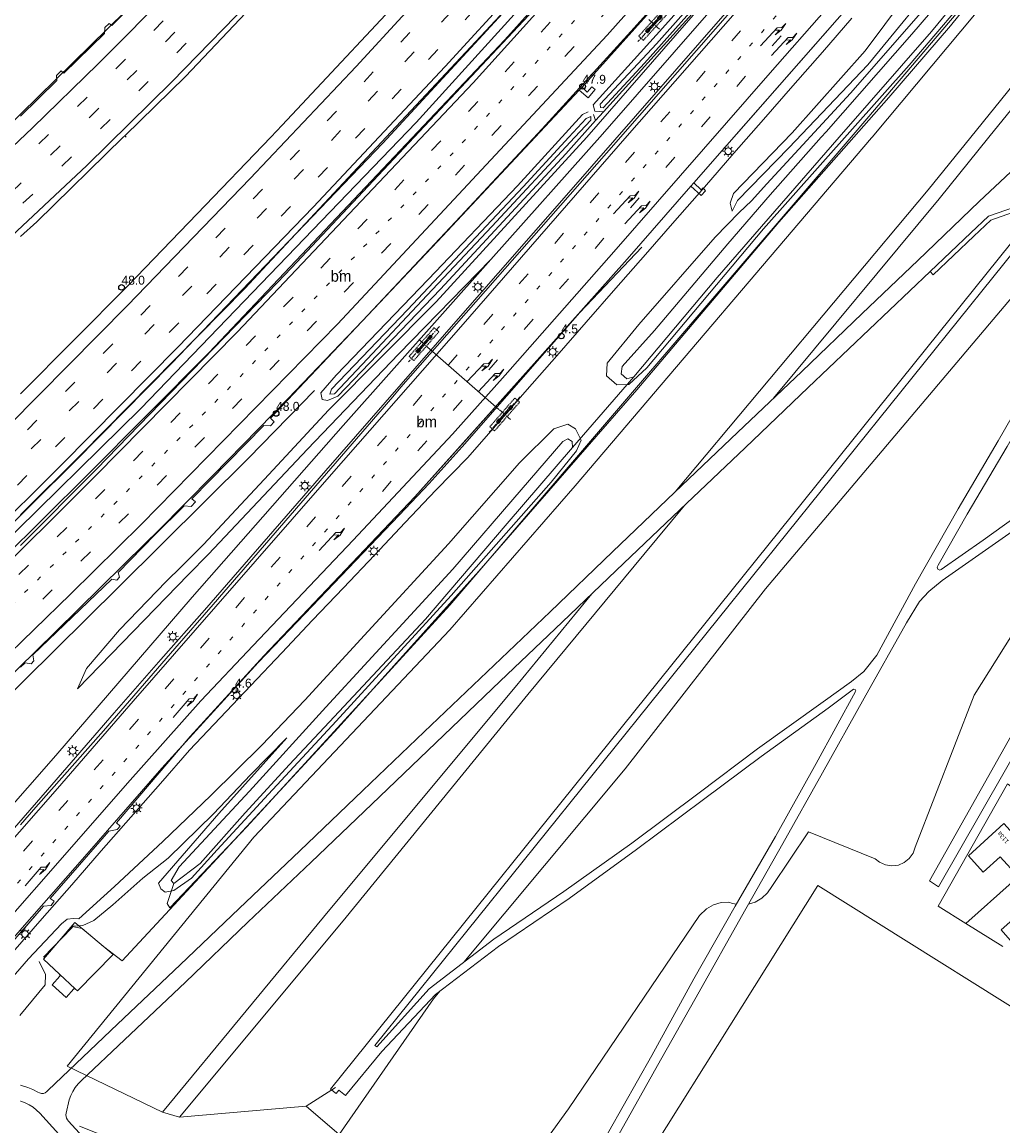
# Model space of a CAD drawing. Header units: metres. Extents: x 83575 to 86200, y 450600 to 453750.
# Tile 26 of 94: x 84400 to 84619, y 451429 to 451676. Entities that reach past the tile are written whole.
import ezdxf
from ezdxf.enums import TextEntityAlignment as Align

# ---------------------------------------------------------------- set-up
doc = ezdxf.new("R2010")
doc.units = ezdxf.units.M
for name, pattern in [('13strp', [4, 1, -3]), ('39strp', [12, 3, -9]), ('CENTER', [2, 1.25, -0.25, 0.25, -0.25]), ('DASHED2', [0.375, 0.25, -0.125])]:
    doc.linetypes.add(name, pattern=pattern)
for name, color, linetype, lineweight in [('bw-bs-portaal', 253, 'Continuous', 18), ('gr-bs-geleiderail', 253, 'geleiderail', 18), ('gw-bs-grondwerklijn', 253, 'Continuous', 18), ('kd-bs-kadastralegrens', 253, 'Continuous', 18), ('mk-bs-13streep 0.45', 253, '13strp', 18), ('mk-bs-39streep 0.15', 253, '39strp', 18), ('mk-bs-pijlre750', 253, 'Continuous', 18), ('mk-bs-streep 0.15', 253, 'Continuous', 18), ('og-bs-bebouwing', 253, 'Continuous', 18), ('og-bs-huisnummer', 253, 'Continuous', 18), ('vh-bs-randverharding', 253, 'Continuous', 18), ('wm-bs-hectometerbord text', 253, 'Continuous', 18), ('wm-bs-lichtmast', 253, 'Continuous', 18), ('wm-bs-lijnverlich', 253, 'lijnverlich', 18)]:
    doc.layers.add(name, color=color, linetype=linetype, lineweight=lineweight)
doc.styles.add('rtw_iso', font='iso-rtw.shx')
doc.styles.add('Styledgn001', font='dgn001.shx')
doc.linetypes.add('geleiderail', pattern='A,2,-1,[175,RTW.shx,S=0.5,R=0,X=0,Y=0],-1', length=4)
doc.linetypes.add('lijnverlich', pattern='A,0,-5,[22,RTW.shx,S=1,R=0,X=-0.625,Y=0],2.5,-0.5,[3,RTW.shx,S=0.5,R=0,X=0,Y=0],-0.5,2.5,[22,RTW.shx,S=1,R=180,X=0.625,Y=0],-5', length=16)

# ---------------------------------------------------------------- blocks, each defined once
blk = doc.blocks.new('poer SB40-flat-99')
h = blk.add_hatch()
h.set_pattern_fill('ACET-2D-ANSI31', color=252, angle=47.7588, style=0)
h.set_pattern_definition([(92.75875385, (-84541.4146, -451675.1144), (-3.171320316, -0.152815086), [])])
h.paths.add_polyline_path([(-1.47, -1.62), (1.47, 1.62), (1.21, 1.85), (-1.73, -1.38)])
at = {"layer": 'bw-bs-portaal', "linetype": 'CENTER'}
for points in [[(3.4, 4), (-3.66, -3.77)], [(1.13, -1.03), (-1.39, 1.26)]]:
    blk.add_lwpolyline(points, dxfattribs=at)
at = {"layer": 'bw-bs-portaal', "linetype": 'DASHED2'}
blk.add_lwpolyline([(-2.47, -3.5), (3.25, 2.79), (2.21, 3.73), (-3.5, -2.56)], close=True, dxfattribs=at)
at = {"layer": 'bw-bs-portaal', "linetype": 'Continuous'}
blk.add_lwpolyline([(1.47, 1.62), (1.21, 1.85), (-1.73, -1.38), (-1.47, -1.62)], close=True, dxfattribs=at)
at = {"layer": 'bw-bs-portaal', "linetype": 'CENTER'}
for points in [[(1.17, 1.1), (0.72, 1.5), (1.26, 2.1), (1.71, 1.69), (1.17, 1.1)], [(-1.52, -1.86), (-1.97, -1.46), (-1.43, -0.87), (-0.98, -1.27), (-1.52, -1.86)]]:
    blk.add_lwpolyline(points, close=True, dxfattribs=at)
blk = doc.blocks.new('poer SB40-flat-101')
h = blk.add_hatch()
h.set_pattern_fill('ACET-2D-ANSI31', color=252, angle=48.9121, style=0)
h.set_pattern_definition([(93.9120784, (-84490.167, -451603.752), (-3.167601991, -0.216616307), [])])
h.paths.add_polyline_path([(-1.43, -1.64), (1.43, 1.64), (1.17, 1.87), (-1.7, -1.41)])
at = {"layer": 'bw-bs-portaal', "linetype": 'CENTER'}
for points in [[(3.32, 4.07), (-3.58, -3.84)], [(1.15, -1), (-1.41, 1.23)]]:
    blk.add_lwpolyline(points, dxfattribs=at)
at = {"layer": 'bw-bs-portaal', "linetype": 'DASHED2'}
blk.add_lwpolyline([(-2.4, -3.55), (3.19, 2.86), (2.13, 3.78), (-3.45, -2.63)], close=True, dxfattribs=at)
at = {"layer": 'bw-bs-portaal', "linetype": 'Continuous'}
blk.add_lwpolyline([(1.43, 1.64), (1.17, 1.87), (-1.7, -1.41), (-1.43, -1.64)], close=True, dxfattribs=at)
at = {"layer": 'bw-bs-portaal', "linetype": 'CENTER'}
for points in [[(1.15, 1.12), (0.69, 1.52), (1.22, 2.12), (1.67, 1.73), (1.15, 1.12)], [(-1.48, -1.89), (-1.94, -1.5), (-1.41, -0.89), (-0.96, -1.29), (-1.48, -1.89)]]:
    blk.add_lwpolyline(points, close=True, dxfattribs=at)
blk = doc.blocks.new('poer SB40-flat-102')
h = blk.add_hatch()
h.set_pattern_fill('ACET-2D-ANSI31', color=252, angle=48.9121, style=0)
h.set_pattern_definition([(93.9120784, (-84508.157, -451588.065), (-3.167601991, -0.216616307), [])])
h.paths.add_polyline_path([(-1.43, -1.64), (1.43, 1.64), (1.17, 1.87), (-1.7, -1.41)])
at = {"layer": 'bw-bs-portaal', "linetype": 'CENTER'}
for points in [[(3.32, 4.07), (-3.58, -3.84)], [(1.15, -1), (-1.41, 1.23)]]:
    blk.add_lwpolyline(points, dxfattribs=at)
at = {"layer": 'bw-bs-portaal', "linetype": 'DASHED2'}
blk.add_lwpolyline([(-2.4, -3.55), (3.19, 2.86), (2.13, 3.78), (-3.45, -2.63)], close=True, dxfattribs=at)
at = {"layer": 'bw-bs-portaal', "linetype": 'Continuous'}
blk.add_lwpolyline([(1.43, 1.64), (1.17, 1.87), (-1.7, -1.41), (-1.43, -1.64)], close=True, dxfattribs=at)
at = {"layer": 'bw-bs-portaal', "linetype": 'CENTER'}
for points in [[(1.15, 1.12), (0.69, 1.52), (1.22, 2.12), (1.67, 1.73), (1.15, 1.12)], [(-1.48, -1.89), (-1.94, -1.5), (-1.41, -0.89), (-0.96, -1.29), (-1.48, -1.89)]]:
    blk.add_lwpolyline(points, close=True, dxfattribs=at)
blk = doc.blocks.new('pijlr-flat-8')
at = {"layer": 'mk-bs-pijlre750'}
for p, q in [((5.68, 4.95), (4.67, 3.44)), ((5.68, 4.95), (4.79, 4.01)), ((0, 0), (3.73, 3.97)), ((4.28, 3.46), (3.22, 3.43)), ((3.28, 2.4), (4.28, 3.46)), ((4.67, 3.44), (3.28, 2.4)), ((4.79, 4.01), (3.73, 3.97))]:
    blk.add_line(p, q, dxfattribs=at)
blk = doc.blocks.new('pijlr-flat-24')
at = {"layer": 'mk-bs-pijlre750'}
for p, q in [((5.66, 4.97), (4.66, 3.45)), ((5.66, 4.97), (4.78, 4.02)), ((0, 0), (3.72, 3.99)), ((4.27, 3.47), (3.21, 3.44)), ((3.28, 2.41), (4.27, 3.47)), ((4.66, 3.45), (3.28, 2.41)), ((4.78, 4.02), (3.72, 3.99))]:
    blk.add_line(p, q, dxfattribs=at)
blk = doc.blocks.new('pijlr-flat-25')
at = {"layer": 'mk-bs-pijlre750'}
for p, q in [((5.65, 4.98), (4.65, 3.46)), ((5.65, 4.98), (4.77, 4.03)), ((0, 0), (3.71, 3.99)), ((4.26, 3.48), (3.2, 3.44)), ((3.27, 2.42), (4.26, 3.48)), ((4.65, 3.46), (3.27, 2.42)), ((4.77, 4.03), (3.71, 3.99))]:
    blk.add_line(p, q, dxfattribs=at)
blk = doc.blocks.new('pijlr-flat-44')
at = {"layer": 'mk-bs-pijlre750'}
for p, q in [((5.47, 5.19), (4.52, 3.63)), ((5.47, 5.19), (4.62, 4.2)), ((0, 0), (3.56, 4.13)), ((4.13, 3.64), (3.07, 3.56)), ((3.18, 2.54), (4.13, 3.64)), ((4.52, 3.63), (3.18, 2.54)), ((4.62, 4.2), (3.56, 4.13))]:
    blk.add_line(p, q, dxfattribs=at)
blk = doc.blocks.new('pijlr-flat-55')
at = {"layer": 'mk-bs-pijlre750'}
for p, q in [((5.68, 4.95), (4.67, 3.44)), ((5.68, 4.95), (4.79, 4.01)), ((0, 0), (3.73, 3.97)), ((4.28, 3.46), (3.22, 3.43)), ((3.28, 2.4), (4.28, 3.46)), ((4.67, 3.44), (3.28, 2.4)), ((4.79, 4.01), (3.73, 3.97))]:
    blk.add_line(p, q, dxfattribs=at)
blk = doc.blocks.new('pijlr-flat-56')
at = {"layer": 'mk-bs-pijlre750'}
for p, q in [((5.63, 5.01), (4.63, 3.49)), ((5.63, 5.01), (4.75, 4.06)), ((0, 0), (3.69, 4.01)), ((4.24, 3.5), (3.18, 3.46)), ((3.26, 2.44), (4.24, 3.5)), ((4.63, 3.49), (3.26, 2.44)), ((4.75, 4.06), (3.69, 4.01))]:
    blk.add_line(p, q, dxfattribs=at)
blk = doc.blocks.new('pijlr-flat-57')
at = {"layer": 'mk-bs-pijlre750'}
for p, q in [((5.65, 4.98), (4.65, 3.46)), ((5.65, 4.98), (4.77, 4.03)), ((0, 0), (3.71, 3.99)), ((4.26, 3.48), (3.2, 3.44)), ((3.27, 2.42), (4.26, 3.48)), ((4.65, 3.46), (3.27, 2.42)), ((4.77, 4.03), (3.71, 3.99))]:
    blk.add_line(p, q, dxfattribs=at)
blk = doc.blocks.new('pijlr-flat-77')
at = {"layer": 'mk-bs-pijlre750'}
for p, q in [((5.47, 5.19), (4.52, 3.63)), ((5.47, 5.19), (4.62, 4.2)), ((0, 0), (3.56, 4.13)), ((4.13, 3.64), (3.07, 3.56)), ((3.18, 2.54), (4.13, 3.64)), ((4.52, 3.63), (3.18, 2.54)), ((4.62, 4.2), (3.56, 4.13))]:
    blk.add_line(p, q, dxfattribs=at)
blk = doc.blocks.new('pijlr-flat-131')
at = {"layer": 'mk-bs-pijlre750'}
for p, q in [((5.63, 5.01), (4.63, 3.49)), ((5.63, 5.01), (4.75, 4.06)), ((0, 0), (3.69, 4.01)), ((4.24, 3.5), (3.18, 3.46)), ((3.26, 2.44), (4.24, 3.5)), ((4.63, 3.49), (3.26, 2.44)), ((4.75, 4.06), (3.69, 4.01))]:
    blk.add_line(p, q, dxfattribs=at)
blk = doc.blocks.new('dtbattr-l-flat-28')
at = {"layer": 'mk-bs-13streep 0.45', "style": 'rtw_iso'}
blk.add_attdef('TAG', (0, 0), '', height=2.5, dxfattribs=at)
blk = doc.blocks.new('dtbattr-l-flat-29')
at = {"layer": 'mk-bs-13streep 0.45', "style": 'rtw_iso'}
blk.add_attdef('TAG', (0, 0), '', height=2.5, dxfattribs=at)
blk = doc.blocks.new('HMP1-flat-49')
at = {"color": 253}
blk.add_circle((0, 0), 0.625, dxfattribs=at)
blk = doc.blocks.new('HMP1-flat-51')
at = {"color": 253}
blk.add_circle((0, 0), 0.625, dxfattribs=at)
blk = doc.blocks.new('HMP1-flat-52')
at = {"color": 253}
blk.add_circle((0, 0), 0.625, dxfattribs=at)
blk = doc.blocks.new('HMP1-flat-54')
at = {"color": 253}
blk.add_circle((0, 0), 0.625, dxfattribs=at)
blk = doc.blocks.new('HMP1-flat-55')
at = {"color": 253}
blk.add_circle((0, 0), 0.625, dxfattribs=at)
blk = doc.blocks.new('lantaarnpaal-flat-18')
at = {"layer": 'wm-bs-lichtmast'}
for p, q in [((-0.75, 0), (-1.25, 0)), ((-0.88, 0.88), (-0.53, 0.53)), ((0, 0.75), (0, 1.25)), ((0.53, 0.53), (0.88, 0.88)), ((0.75, 0), (1.25, 0)), ((-0.53, -0.53), (-0.88, -0.88)), ((0, -0.75), (0, -1.25)), ((0.53, -0.53), (0.88, -0.88))]:
    blk.add_line(p, q, dxfattribs=at)
blk.add_circle((0, 0), 0.75, dxfattribs=at)
blk = doc.blocks.new('lantaarnpaal-flat-38')
at = {"layer": 'wm-bs-lichtmast'}
for p, q in [((-0.57, 0.49), (-0.95, 0.82)), ((-0.05, 0.75), (-0.09, 1.25)), ((0.49, 0.57), (0.82, 0.95)), ((0.75, 0.05), (1.25, 0.09)), ((-1.25, -0.09), (-0.75, -0.05)), ((-0.49, -0.57), (-0.82, -0.95)), ((0.05, -0.75), (0.09, -1.25)), ((0.57, -0.49), (0.95, -0.82))]:
    blk.add_line(p, q, dxfattribs=at)
blk.add_circle((0, 0), 0.75, dxfattribs=at)
blk = doc.blocks.new('lantaarnpaal-flat-66')
at = {"layer": 'wm-bs-lichtmast'}
for p, q in [((-0.57, 0.49), (-0.95, 0.82)), ((-0.05, 0.75), (-0.09, 1.25)), ((0.49, 0.57), (0.82, 0.95)), ((0.75, 0.05), (1.25, 0.09)), ((-1.25, -0.09), (-0.75, -0.05)), ((-0.49, -0.57), (-0.82, -0.95)), ((0.05, -0.75), (0.09, -1.25)), ((0.57, -0.49), (0.95, -0.82))]:
    blk.add_line(p, q, dxfattribs=at)
blk.add_circle((0, 0), 0.75, dxfattribs=at)
blk = doc.blocks.new('lantaarnpaal-flat-75')
at = {"layer": 'wm-bs-lichtmast'}
for p, q in [((-0.75, 0), (-1.25, 0)), ((-0.88, 0.88), (-0.53, 0.53)), ((0, 0.75), (0, 1.25)), ((0.53, 0.53), (0.88, 0.88)), ((0.75, 0), (1.25, 0)), ((-0.53, -0.53), (-0.88, -0.88)), ((0, -0.75), (0, -1.25)), ((0.53, -0.53), (0.88, -0.88))]:
    blk.add_line(p, q, dxfattribs=at)
blk.add_circle((0, 0), 0.75, dxfattribs=at)
blk = doc.blocks.new('lantaarnpaal-flat-118')
at = {"layer": 'wm-bs-lichtmast'}
for p, q in [((-0.57, 0.49), (-0.95, 0.82)), ((-0.05, 0.75), (-0.09, 1.25)), ((0.49, 0.57), (0.82, 0.95)), ((0.75, 0.05), (1.25, 0.09)), ((-1.25, -0.09), (-0.75, -0.05)), ((-0.49, -0.57), (-0.82, -0.95)), ((0.05, -0.75), (0.09, -1.25)), ((0.57, -0.49), (0.95, -0.82))]:
    blk.add_line(p, q, dxfattribs=at)
blk.add_circle((0, 0), 0.75, dxfattribs=at)
blk = doc.blocks.new('lantaarnpaal-flat-119')
at = {"layer": 'wm-bs-lichtmast'}
for p, q in [((-0.75, 0), (-1.25, 0)), ((-0.88, 0.88), (-0.53, 0.53)), ((0, 0.75), (0, 1.25)), ((0.53, 0.53), (0.88, 0.88)), ((0.75, 0), (1.25, 0)), ((-0.53, -0.53), (-0.88, -0.88)), ((0, -0.75), (0, -1.25)), ((0.53, -0.53), (0.88, -0.88))]:
    blk.add_line(p, q, dxfattribs=at)
blk.add_circle((0, 0), 0.75, dxfattribs=at)
blk = doc.blocks.new('lantaarnpaal-flat-162')
at = {"layer": 'wm-bs-lichtmast'}
for p, q in [((-0.57, 0.49), (-0.95, 0.82)), ((-0.05, 0.75), (-0.09, 1.25)), ((0.49, 0.57), (0.82, 0.95)), ((0.75, 0.05), (1.25, 0.09)), ((-1.25, -0.09), (-0.75, -0.05)), ((-0.49, -0.57), (-0.82, -0.95)), ((0.05, -0.75), (0.09, -1.25)), ((0.57, -0.49), (0.95, -0.82))]:
    blk.add_line(p, q, dxfattribs=at)
blk.add_circle((0, 0), 0.75, dxfattribs=at)
blk = doc.blocks.new('lantaarnpaal-flat-164')
at = {"layer": 'wm-bs-lichtmast'}
for p, q in [((-0.75, 0), (-1.25, 0)), ((-0.88, 0.88), (-0.53, 0.53)), ((0, 0.75), (0, 1.25)), ((0.53, 0.53), (0.88, 0.88)), ((0.75, 0), (1.25, 0)), ((-0.53, -0.53), (-0.88, -0.88)), ((0, -0.75), (0, -1.25)), ((0.53, -0.53), (0.88, -0.88))]:
    blk.add_line(p, q, dxfattribs=at)
blk.add_circle((0, 0), 0.75, dxfattribs=at)
blk = doc.blocks.new('lantaarnpaal-flat-165')
at = {"layer": 'wm-bs-lichtmast'}
for p, q in [((-0.75, 0), (-1.25, 0)), ((-0.88, 0.88), (-0.53, 0.53)), ((0, 0.75), (0, 1.25)), ((0.53, 0.53), (0.88, 0.88)), ((0.75, 0), (1.25, 0)), ((-0.53, -0.53), (-0.88, -0.88)), ((0, -0.75), (0, -1.25)), ((0.53, -0.53), (0.88, -0.88))]:
    blk.add_line(p, q, dxfattribs=at)
blk.add_circle((0, 0), 0.75, dxfattribs=at)
blk = doc.blocks.new('lantaarnpaal-flat-189')
at = {"layer": 'wm-bs-lichtmast'}
for p, q in [((-0.57, 0.49), (-0.95, 0.82)), ((-0.05, 0.75), (-0.09, 1.25)), ((0.49, 0.57), (0.82, 0.95)), ((0.75, 0.05), (1.25, 0.09)), ((-1.25, -0.09), (-0.75, -0.05)), ((-0.49, -0.57), (-0.82, -0.95)), ((0.05, -0.75), (0.09, -1.25)), ((0.57, -0.49), (0.95, -0.82))]:
    blk.add_line(p, q, dxfattribs=at)
blk.add_circle((0, 0), 0.75, dxfattribs=at)
blk = doc.blocks.new('lantaarnpaal-flat-192')
at = {"layer": 'wm-bs-lichtmast'}
for p, q in [((-0.75, 0), (-1.25, 0)), ((-0.88, 0.88), (-0.53, 0.53)), ((0, 0.75), (0, 1.25)), ((0.53, 0.53), (0.88, 0.88)), ((0.75, 0), (1.25, 0)), ((-0.53, -0.53), (-0.88, -0.88)), ((0, -0.75), (0, -1.25)), ((0.53, -0.53), (0.88, -0.88))]:
    blk.add_line(p, q, dxfattribs=at)
blk.add_circle((0, 0), 0.75, dxfattribs=at)

msp = doc.modelspace()

# ---------------------------------------------------------------- linework, layer by layer
at = {"layer": 'bw-bs-portaal', "flags": 128}
msp.add_lwpolyline([(84491.32, 451602.75), (84506.74, 451589.3)], dxfattribs=at)
at = {"layer": 'gr-bs-geleiderail', "flags": 128}
for points in [[(84537.27, 451807.31), (84525.51, 451792.4), (84517.02, 451782.01), (84506.15, 451768.7), (84479.05, 451737.37), (84454.9, 451710.83), (84423.49, 451678.1), (84388.3, 451643.71), (84366.57, 451624.04), (84355.08, 451614.18), (84343.99, 451605.26), (84333.36, 451597.05), (84321.1, 451588.32), (84310.17, 451580.61), (84301.32, 451574.79), (84297.1, 451572.13), (84291.66, 451568.71), (84282.1, 451562.88), (84270.31, 451556.12), (84257.36, 451549.04), (84253.13, 451546.87)], [(84583.43, 451762.68), (84572.33, 451749.65), (84566.8, 451743.45), (84528.02, 451699.9), (84480.85, 451648.7), (84433.7, 451599.57), (84412.16, 451577.66), (84393.23, 451558.92), (84375.07, 451541.41), (84354.66, 451521.82), (84353.19, 451520.45), (84333.36, 451502.02), (84317.68, 451487.6), (84314.87, 451485.13)], [(84586.34, 451759.87), (84570.03, 451740.96), (84566.79, 451737.21), (84508.08, 451671.72), (84442.03, 451601.93), (84414.84, 451574.57), (84386.43, 451546.49), (84356.18, 451517.7), (84350.62, 451512.41), (84326.88, 451490.5), (84317.76, 451482.24)], [(84609.57, 451737.41), (84595.41, 451721.29), (84593.91, 451719.58), (84556.17, 451676.4), (84522.83, 451638.26), (84498.19, 451610.13), (84468.14, 451575.69), (84441.07, 451544.54), (84431.36, 451533.54), (84420.92, 451521.61), (84406.04, 451504.46), (84390.23, 451486.32), (84389.15, 451485.08), (84373.61, 451467.25), (84359.04, 451450.84), (84354.38, 451445.62)], [(84565.59, 451705.46), (84552.22, 451691.4), (84536.12, 451673.58), (84516.35, 451651.91), (84498.15, 451632.29), (84476.29, 451609.09), (84459.71, 451591.71), (84442.96, 451574.55), (84430.72, 451562.24), (84427.95, 451559.46)], [(84538.58, 451625.45), (84530.33, 451616.8), (84524.8, 451610.88), (84517.92, 451603.14), (84498.55, 451580.97), (84491.18, 451572.76), (84484.5, 451565.68), (84463.43, 451543.7), (84453.07, 451532.84), (84431.56, 451509.28), (84414.88, 451490.19), (84402.59, 451476.15), (84402, 451475.48), (84385.91, 451457.06), (84370.91, 451440.04), (84365.82, 451434.18)], [(84331.93, 451468.07), (84334.2, 451470.14), (84351.87, 451486.3), (84370.44, 451503.73), (84370.89, 451504.15), (84390.79, 451523.03), (84407.94, 451539.74), (84427.95, 451559.46)]]:
    msp.add_lwpolyline(points, dxfattribs=at)
at = {"layer": 'gw-bs-grondwerklijn'}
for p, q in [((84588.78, 451654.08), (84622.86, 451694.27)), ((84585.29, 451650), (84588.78, 451654.08)), ((84423.29, 451650.34), (84423.6, 451650)), ((84550.01, 451608.83), (84585.29, 451650)), ((84495.8, 451545.64), (84550.01, 451608.83)), ((84523.15, 451580.82), (84536.81, 451596.59)), ((84612.7, 451525.56), (84647.49, 451580.96)), ((84539.09, 451556.96), (84548.12, 451567.85)), ((84450.53, 451496.22), (84495.8, 451545.64)), ((84612.7, 451525.56), (84599.57, 451491.7)), ((84433.36, 451478.13), (84450.53, 451496.22)), ((84410.44, 451442.84), (84452.08, 451493.9)), ((84434.27, 451483.55), (84432.71, 451479.11)), ((84432.71, 451479.11), (84433.36, 451478.13)), ((84619.16, 451469.49), (84610.84, 451474.67)), ((84463.74, 451433.92), (84470.27, 451438.1))]:
    msp.add_line(p, q, dxfattribs=at)
for points in [[(84850, 451927.07), (84819.49, 451900), (84779.15, 451860.6), (84743.63, 451827.41), (84702.14, 451782.4), (84665.79, 451741.58), (84626.5, 451693.73), (84589.95, 451650)], [(84850, 451900.29), (84833.09, 451886.64), (84791.22, 451848.04), (84752.33, 451812.93), (84713.38, 451771.86), (84677.41, 451731.96), (84639.05, 451683.58), (84611.95, 451650)], [(84850, 451895.86), (84835.55, 451884.01), (84793.18, 451845.42), (84754.3, 451809.73), (84715.99, 451769.33), (84679.92, 451729.71), (84641.75, 451681.79), (84616.01, 451650)], [(84605.51, 451741.34), (84571.94, 451703.16), (84539.2, 451666.5), (84530.01, 451656.56), (84529.41, 451656.67), (84529.3, 451657.39), (84541.85, 451670.87), (84573.21, 451706.08), (84602.22, 451739.35), (84610.95, 451749.56)], [(84578.62, 451650), (84579.69, 451651.22), (84598.82, 451673), (84607.12, 451682.75), (84608.97, 451685.39), (84613.24, 451690.72), (84619.21, 451698.49), (84620.95, 451700.69), (84621.07, 451700.85), (84620.03, 451701.69), (84620.7, 451702.47), (84621.65, 451701.76), (84621.76, 451701.92), (84622.86, 451703.34), (84629.76, 451711.4), (84640.16, 451724.69)], [(84642.57, 451722.64), (84625, 451700.07), (84603.2, 451673.59), (84582.62, 451650)], [(84522.33, 451650), (84526.18, 451654.19), (84527.2, 451654.62), (84527.22, 451653.83), (84523.66, 451650)], [(84523.66, 451650), (84505.14, 451630.06), (84489.58, 451613.53), (84477.41, 451600.58), (84470.07, 451592.76), (84469.05, 451592.68), (84469.43, 451593.8), (84486.32, 451611.54), (84512.18, 451638.94), (84522.33, 451650)], [(84589.95, 451650), (84589.83, 451649.86), (84523.77, 451572.27)], [(84582.62, 451650), (84581.15, 451648.32), (84555.41, 451618.74), (84536.81, 451596.59), (84535.27, 451596.15), (84534.02, 451597.2), (84534.19, 451598.9), (84541.41, 451606.87), (84557.81, 451626.21), (84567.25, 451637.12), (84578.62, 451650)], [(84611.95, 451650), (84602.48, 451638.27), (84546.05, 451570.88)], [(84616.01, 451650), (84604.89, 451636.27), (84567.97, 451591.77)], [(84566.2, 451549.29), (84624.7, 451618.47), (84630.38, 451626.24)], [(84638.38, 451541.85), (84629.12, 451525.29), (84604.75, 451482.85), (84602.78, 451484.12), (84622.33, 451518.89), (84661.63, 451587.75), (84662.73, 451587.62), (84663.34, 451586.57), (84638.38, 451541.85)], [(84523.15, 451580.82), (84508.54, 451563.86), (84490.33, 451542.48), (84470.01, 451520.76), (84460.06, 451510.09), (84450.16, 451499.31), (84440.08, 451488.02), (84434.27, 451483.55), (84433.67, 451484.2), (84435.44, 451487.3), (84451.1, 451504.14), (84468.13, 451522.86), (84496.46, 451553.65), (84511.72, 451571.37), (84521, 451582.14), (84522.13, 451582.73), (84523.07, 451582.12), (84523.15, 451580.82)], [(84523.77, 451572.27), (84495.76, 451540.12), (84452.08, 451493.9)], [(84539.09, 451556.96), (84513.16, 451525.73), (84471.99, 451475.21), (84435.51, 451431.42)], [(84527.49, 451548.18), (84510.37, 451527.33), (84468.99, 451477.75), (84431.7, 451432.57), (84410.44, 451442.84)], [(84566.2, 451549.29), (84534.88, 451509.16), (84498.92, 451465.99)], [(84610.84, 451474.67), (84604.71, 451478.49), (84620.16, 451505.8), (84621.7, 451504.69), (84622.26, 451502.95), (84623.46, 451500.85), (84624.04, 451501.18)], [(84590.66, 451489.09), (84575.81, 451495.08), (84567.57, 451482.9)], [(84599.57, 451491.7), (84599.1, 451490.33), (84598.26, 451489.15), (84597.14, 451488.24), (84595.82, 451487.67), (84594.38, 451487.49), (84592.95, 451487.7), (84591.64, 451488.29), (84590.66, 451489.09)], [(84530.08, 451388.4), (84521.72, 451393.63), (84577.9, 451483.11), (84639.31, 451444.63), (84614.22, 451404.76), (84612.87, 451402.59)], [(84567.57, 451482.9), (84566.63, 451481.47), (84565.38, 451480.28), (84563.89, 451479.42), (84562.42, 451478.98)], [(84558.05, 451479.4), (84556.29, 451479.29), (84554.59, 451478.8), (84553.04, 451477.93), (84551.46, 451476.42)], [(84559.71, 451478.96), (84558.84, 451479.11), (84558.05, 451479.4)], [(84551.46, 451476.42), (84522.27, 451433.28), (84478.51, 451372.76), (84438.24, 451419.49), (84413.18, 451429.41)], [(84408.75, 451463.32), (84405.16, 451466.65), (84412.18, 451474.87), (84420.73, 451467.75)], [(84420.73, 451467.75), (84412.73, 451459.63), (84412.26, 451460.06)], [(84493.55, 451459.56), (84492.12, 451457.84), (84471.07, 451427.57), (84463.74, 451433.92)], [(84463.74, 451433.92), (84435.51, 451431.42), (84431.7, 451432.57)]]:
    msp.add_lwpolyline(points, dxfattribs=at)
at = {"layer": 'gw-bs-grondwerklijn', "flags": 128}
for points in [[(84571.94, 451703.16), (84563.25, 451692.4), (84530.06, 451655.68), (84528.16, 451655.82), (84527.73, 451657.2), (84543.23, 451674.32), (84569.6, 451703.83), (84603.65, 451743.14), (84604.64, 451742.18), (84602.22, 451739.35), (84573.21, 451706.08), (84541.85, 451670.87), (84529.3, 451657.39), (84529.41, 451656.67), (84530.01, 451656.56), (84539.2, 451666.5)], [(84563.25, 451692.4), (84571.94, 451703.16), (84605.51, 451741.34), (84607.45, 451739.46), (84578.1, 451706.24), (84553.53, 451677.83), (84529.85, 451650.69), (84504.92, 451622.75), (84484.34, 451601.59), (84464.02, 451580.46), (84441.94, 451557.02), (84437.46, 451552.41), (84425.21, 451539.84), (84412.76, 451527.01), (84414.75, 451531.52), (84422.09, 451540.13), (84432.56, 451550.89), (84435.92, 451554.26), (84440.82, 451559.17), (84455.42, 451574.76), (84468.72, 451589.15), (84492.77, 451613.31), (84526.38, 451650.05)], [(84630.89, 451703.97), (84607.42, 451674.84), (84593.73, 451658.85), (84569.13, 451631.07), (84537.46, 451593.7), (84502.29, 451553.19), (84470.86, 451518.29), (84447.71, 451493.22), (84422.7, 451466.28), (84418.58, 451469.5), (84413.82, 451473.51), (84411.95, 451473.88)], [(84467.05, 451593), (84467.35, 451591.52), (84468.47, 451591.25), (84470.78, 451592.28), (84493.74, 451616.09), (84521.67, 451646.29), (84528.27, 451653.77), (84530.06, 451655.68), (84563.25, 451692.4), (84526.38, 451650.05), (84492.77, 451613.31), (84468.72, 451589.15), (84455.42, 451574.76), (84440.82, 451559.17), (84435.92, 451554.26), (84432.56, 451550.89), (84422.09, 451540.13), (84414.75, 451531.52), (84412.76, 451527.01), (84425.21, 451539.84), (84437.46, 451552.41), (84441.94, 451557.02), (84464.02, 451580.46), (84484.34, 451601.59), (84504.92, 451622.75), (84471.98, 451585.73), (84438.29, 451547.4), (84407.94, 451512.14), (84377.25, 451477.27)], [(84391.83, 451463.24), (84405.2, 451478.5), (84406.87, 451478.66), (84407.58, 451479.62), (84406.67, 451480.18), (84419.7, 451495.27), (84421.56, 451495.61), (84422.27, 451496.38), (84421.42, 451497.09), (84437.87, 451516.33), (84454.32, 451534.35), (84488, 451569.78), (84515.84, 451600.96), (84535.31, 451622.8), (84549.54, 451639.06), (84551.84, 451637), (84552.82, 451638.08), (84552.26, 451638.71), (84551.81, 451638.26), (84550.2, 451639.81), (84557.04, 451647.63), (84590.2, 451685.46)], [(84600.86, 451677.75), (84585.14, 451659.86), (84566.46, 451639.59), (84563.07, 451635.83), (84560.3, 451633.22), (84554.98, 451627.75), (84537.92, 451608.23), (84530.89, 451599.61), (84530.7, 451596.75), (84533.01, 451594.78), (84535.7, 451594.87), (84539.73, 451598.59), (84565.75, 451629.55), (84598.23, 451666.09), (84614.79, 451685.64)], [(84601.34, 451686.7), (84588.45, 451669.28), (84572.16, 451650.95), (84559.08, 451637.46), (84558.3, 451635.26), (84558.76, 451633.52), (84559.95, 451635.91), (84571.38, 451647.61), (84589.01, 451666.15), (84606.48, 451687.52)], [(84398.31, 451468.25), (84404.9, 451475.77), (84411.48, 451483.3), (84418.06, 451490.83), (84424.64, 451498.36), (84431.23, 451505.88), (84437.73, 451513.32), (84444.53, 451520.49), (84451.41, 451527.75), (84458.3, 451535.01), (84465.18, 451542.27), (84472.07, 451549.54), (84478.96, 451556.8), (84485.84, 451564.06), (84492.7, 451571.29), (84499.78, 451578.54), (84506.48, 451586.2), (84513.07, 451593.73), (84519.65, 451601.26), (84526.23, 451608.78), (84532.81, 451616.31), (84539.4, 451623.84), (84545.98, 451631.37), (84552.56, 451638.89), (84559.15, 451646.42), (84565.73, 451653.95), (84572.31, 451661.48), (84578.9, 451669), (84585.48, 451676.53)], [(84527.81, 451655.09), (84528.27, 451653.77), (84521.67, 451646.29), (84493.74, 451616.09), (84470.78, 451592.28), (84468.47, 451591.25), (84467.35, 451591.52), (84467.05, 451593), (84470.44, 451596.93), (84490.96, 451618.24), (84491.03, 451618.31), (84510.91, 451639.16), (84525.37, 451655.09), (84526.62, 451655.64)], [(84393.74, 451521.83), (84421.88, 451549.63), (84450.87, 451578.45), (84465.57, 451593.52)], [(84411.8, 451474.02), (84413.97, 451474.22), (84416.39, 451475.29), (84420.66, 451478.84), (84427.29, 451484.76), (84432.98, 451489.24), (84443.05, 451499.08), (84451.3, 451507.81), (84459.44, 451516.03), (84444.28, 451499.21), (84430.83, 451483.66), (84431.36, 451482.39), (84432.31, 451481.64), (84434.24, 451482.03), (84438.2, 451484.78), (84443.93, 451491.07), (84455.32, 451503.51), (84470.43, 451519.75), (84496.1, 451547.78), (84518.38, 451573.05), (84524.03, 451580.06), (84525.07, 451582.47), (84523.83, 451584.98), (84522.12, 451586.04), (84518.95, 451585), (84511.3, 451577.35), (84495.52, 451559.31), (84477.54, 451539.87), (84463.46, 451524.47), (84453.84, 451514.42), (84442.51, 451503.17), (84431.77, 451492.9), (84420.99, 451482.92), (84413.06, 451475.68), (84411.86, 451475.77), (84410.46, 451475.57), (84409.17, 451474.58), (84401.8, 451466.76), (84390.24, 451453.43)], [(84390.24, 451453.43), (84401.8, 451466.76), (84409.17, 451474.58), (84410.46, 451475.57), (84411.86, 451475.77), (84413.06, 451475.68), (84420.99, 451482.92), (84431.77, 451492.9), (84442.51, 451503.17), (84453.84, 451514.42), (84463.46, 451524.47), (84477.54, 451539.87), (84495.52, 451559.31), (84511.3, 451577.35), (84518.95, 451585), (84522.12, 451586.04), (84523.83, 451584.98), (84525.07, 451582.47), (84524.03, 451580.06), (84518.38, 451573.05), (84496.1, 451547.78), (84470.43, 451519.75), (84455.32, 451503.51), (84443.93, 451491.07), (84438.2, 451484.78), (84434.24, 451482.03), (84432.31, 451481.64), (84431.36, 451482.39), (84430.83, 451483.66), (84444.28, 451499.21), (84459.44, 451516.03), (84451.3, 451507.81), (84443.05, 451499.08), (84432.98, 451489.24), (84427.29, 451484.76), (84420.66, 451478.84), (84416.39, 451475.29), (84413.97, 451474.22), (84411.8, 451474.02), (84411.4, 451473.6), (84405.13, 451467.12)], [(84404.18, 451466.14), (84405.61, 451463.23), (84405.54, 451460.96), (84399.9, 451454.1)]]:
    msp.add_lwpolyline(points, dxfattribs=at)
at = {"layer": 'kd-bs-kadastralegrens'}
msp.add_line((84610.84, 451474.67), (84621.24, 451483.85), dxfattribs=at)
at = {"layer": 'mk-bs-13streep 0.45', "flags": 128}
for points in [[(84592.72, 451753.71), (84590.64, 451751.27), (84576.87, 451735.66), (84542.38, 451696.54), (84496.69, 451646.7), (84448.74, 451596.28), (84421.65, 451568.9), (84408.61, 451555.97), (84390.64, 451538.29), (84364.85, 451513.62), (84362.75, 451511.65), (84338.4, 451488.86)], [(84615.9, 451731.3), (84606.88, 451720.97), (84602.42, 451715.86), (84560.23, 451667.52), (84518.72, 451620.09), (84481.23, 451577.2), (84449.88, 451541.43), (84432.78, 451521.74), (84416.07, 451502.63), (84400.42, 451484.83), (84396.59, 451480.46), (84384.58, 451466.78), (84368.71, 451448.67), (84360.59, 451439.41), (84353.92, 451431.82), (84331.78, 451406.41), (84308.82, 451380.16), (84271, 451336.88)]]:
    msp.add_lwpolyline(points, dxfattribs=at)
at = {"layer": 'mk-bs-39streep 0.15', "flags": 128}
for points in [[(84542.56, 451802.19), (84528.87, 451784.9), (84514.99, 451767.85), (84493.76, 451742.85), (84475.74, 451722.46), (84453.55, 451698.36), (84436.72, 451680.82), (84417.7, 451661.65), (84394.07, 451638.84), (84376.39, 451622.82), (84358.23, 451607.36), (84339.49, 451592.65), (84319.92, 451578.6), (84299.97, 451565.26), (84279.65, 451553.15), (84258.66, 451541.53)], [(84545.25, 451799.59), (84532.93, 451784.22), (84519.68, 451767.86), (84504.21, 451749.46), (84486.36, 451728.99), (84464.18, 451704.53), (84447.58, 451686.95), (84430.79, 451669.69), (84413.91, 451652.92), (84396.25, 451636.06), (84378.55, 451619.98), (84360.34, 451604.48), (84341.54, 451589.75), (84321.99, 451575.64), (84301.92, 451562.34), (84281.4, 451550.02), (84260.36, 451538.38)], [(84547.75, 451797.17), (84536.09, 451782.44), (84521.77, 451764.86), (84506.37, 451746.47), (84489.77, 451727.46), (84473.19, 451709.05), (84456.27, 451690.93), (84439.51, 451673.5), (84422.51, 451656.39), (84405.15, 451639.51), (84387.51, 451623.14), (84370.71, 451608.51), (84353.01, 451593.97), (84333.78, 451579.61), (84313.95, 451565.81), (84293.55, 451553.01), (84272.72, 451541.06), (84262.02, 451535.28)], [(84574.85, 451771.76), (84552.14, 451745.67), (84528.53, 451719.01), (84498.42, 451685.83), (84473.98, 451659.48), (84447.44, 451631.53), (84422.54, 451605.85), (84399.59, 451582.75), (84380.48, 451563.88), (84356.79, 451540.94), (84337.34, 451522.53), (84313.32, 451500.3), (84304.3, 451492.17)], [(84306.78, 451489.55), (84324.63, 451505.77), (84348.53, 451528.12), (84374.36, 451552.82), (84393.61, 451571.68), (84416.93, 451594.98), (84441.68, 451620.36), (84466.47, 451646.22), (84484.87, 451665.83), (84507.12, 451689.93), (84531.13, 451716.5), (84555.5, 451743.89), (84578.31, 451770.16)], [(84581.16, 451767.88), (84550.79, 451733.14), (84517.69, 451696.28), (84477.32, 451652.46), (84436.13, 451609.37), (84393.96, 451566.98), (84359.7, 451533.7), (84342.34, 451517.35), (84315.99, 451493.02), (84309.27, 451486.91)], [(84589.97, 451756.36), (84584.17, 451749.6), (84573.89, 451737.96), (84543.47, 451703.49), (84503.93, 451659.99), (84463.6, 451617.18), (84423.02, 451575.57), (84406.74, 451559.41), (84383.9, 451537.02), (84359.99, 451514.19), (84358.9, 451513.15), (84333.32, 451489.47), (84321.42, 451478.58)], [(84335.36, 451480.9), (84354.71, 451498.77), (84365.57, 451509.05), (84380, 451522.72), (84404.95, 451546.93), (84427.64, 451569.55), (84444.09, 451586.08), (84492.43, 451636.54), (84541.68, 451689.96), (84579.86, 451733.34), (84593.61, 451748.95), (84595.43, 451751.08)], [(84107.96, 451141.62), (84116.94, 451155.23), (84127.27, 451170.22), (84138.42, 451185.6), (84149.28, 451199.91), (84158.64, 451211.79), (84174.35, 451230.98), (84190.19, 451249.71), (84206.21, 451268.28), (84236.4, 451303.03), (84268.68, 451339.92), (84301.76, 451377.84), (84329.15, 451408.93), (84351.28, 451434.3), (84357.99, 451442.01), (84370.27, 451456.09), (84391.73, 451480.51), (84393.87, 451482.97), (84409.43, 451500.76), (84424.93, 451518.57), (84446.38, 451543.16), (84469.87, 451569.93), (84516.6, 451623.38), (84563.42, 451676.93), (84599.43, 451718.18), (84604.02, 451723.43), (84613.19, 451733.92)], [(84480.76, 451571.02), (84518.04, 451613.62), (84557.09, 451658.25), (84596.05, 451702.82), (84605.42, 451713.54), (84618.64, 451728.65)]]:
    msp.add_lwpolyline(points, dxfattribs=at)
at = {"layer": 'mk-bs-streep 0.15', "flags": 128}
for points in [[(84539.93, 451804.73), (84526.64, 451787.97), (84513.49, 451771.75), (84495.97, 451750.87), (84478.47, 451730.87), (84460.43, 451711.07), (84448.51, 451698.36), (84434.17, 451683.35), (84417.36, 451666.39), (84402.74, 451652.09), (84387.7, 451637.87), (84371.79, 451623.63), (84356.7, 451610.84), (84342.41, 451599.42), (84326.04, 451587.29), (84311.96, 451577.44), (84296.77, 451567.52), (84278.75, 451556.78), (84259.39, 451546.02), (84256, 451544.22)], [(84550.49, 451794.53), (84547.77, 451791.26), (84538.39, 451779.44), (84524.15, 451761.9), (84508.75, 451743.62), (84490.27, 451722.51), (84472.78, 451703.15), (84453.76, 451682.93), (84433.75, 451662.39), (84414.86, 451643.72), (84395.76, 451625.75), (84377.85, 451609.72), (84363, 451597.31), (84349.35, 451586.52), (84333.45, 451574.84), (84318.61, 451564.56), (84305.6, 451556.1), (84293.48, 451548.73), (84279.27, 451540.49), (84266.71, 451533.59)], [(84572.14, 451774.16), (84531.87, 451728.25), (84508.15, 451701.95), (84474.9, 451665.79), (84451.26, 451640.79), (84423.91, 451612.45), (84397.52, 451585.81), (84376.68, 451565.21), (84351.14, 451540.6)], [(84313.89, 451486.19), (84331.59, 451502.31), (84353.07, 451522.41), (84372.44, 451540.88), (84392.14, 451560.06), (84409.12, 451576.87), (84435.23, 451603.24), (84465.29, 451634.37), (84494.74, 451665.75), (84526.09, 451700.05), (84554.75, 451732.11), (84583.67, 451765.23)], [(84587.28, 451758.96), (84571.03, 451740.18), (84560.28, 451727.75), (84501.02, 451662.13), (84448.38, 451606.55), (84416.76, 451574.47), (84408.27, 451565.98), (84391.03, 451549), (84374.69, 451533.21), (84357.55, 451516.83), (84357.34, 451516.63), (84342.07, 451502.42), (84322.1, 451484.07), (84318.89, 451481.11)], [(84597.98, 451748.62), (84584.37, 451732.75), (84582.84, 451731.03), (84530.88, 451672.78), (84470.72, 451608.34), (84426.99, 451563.73), (84411.16, 451548.06), (84394.93, 451532.31), (84374.74, 451512.8), (84368.2, 451506.62), (84356.29, 451495.39), (84336.9, 451477.46)], [(84610.65, 451736.37), (84601.91, 451726.39), (84596.62, 451720.35), (84582.06, 451703.74), (84562.11, 451680.89), (84535.35, 451650.31), (84498.26, 451607.72), (84469.43, 451574.82), (84443.59, 451545.31), (84425.2, 451524.2), (84408.27, 451504.78), (84391.25, 451485.39), (84390.05, 451484.01), (84374.15, 451465.86), (84358.53, 451448.1), (84355.43, 451444.57)], [(84621.28, 451726.09), (84618.69, 451723.13), (84608.34, 451711.28), (84592.36, 451692.98), (84567.26, 451664.38), (84532.38, 451624.46), (84508.12, 451596.9), (84496.35, 451583.79), (84474.21, 451560.12), (84451.91, 451536.63), (84440.28, 451524.3), (84423.87, 451505.97), (84406.29, 451485.77), (84399.39, 451477.89), (84390.95, 451468.25), (84373.52, 451448.41), (84363.31, 451436.69)]]:
    msp.add_lwpolyline(points, dxfattribs=at)
at = {"layer": 'og-bs-bebouwing'}
msp.add_line((84408.75, 451463.32), (84412.26, 451460.06), dxfattribs=at)
for points in [[(84602.91, 451620.08), (84611.96, 451628.7), (84615.9, 451632.38), (84625.35, 451635.69), (84629.86, 451630.74), (84632, 451624.64), (84635.75, 451613.37)], [(84626.35, 451633.1), (84625.06, 451634.53), (84616.43, 451631.5), (84612.64, 451627.97), (84603.6, 451619.35), (84602.91, 451620.08)], [(84629.71, 451491.04), (84633.9, 451486.42), (84625.67, 451478.98), (84621.13, 451483.97), (84622.47, 451485.17), (84618.54, 451489.54), (84614.72, 451486.09), (84611.43, 451489.74), (84619.38, 451496.91), (84621.46, 451494.61), (84621.06, 451494.25), (84622.06, 451493.14), (84626.56, 451497.2), (84631.03, 451492.25), (84629.71, 451491.04)], [(84625.4, 451475.03), (84627.47, 451472.73), (84622.86, 451468.58), (84618.72, 451473.2), (84623.33, 451477.34), (84625.4, 451475.03)], [(84412.26, 451460.06), (84411.93, 451460.05), (84410.21, 451458.16), (84407.1, 451460.93), (84408.8, 451462.86), (84408.75, 451463.32)]]:
    msp.add_lwpolyline(points, dxfattribs=at)
at = {"layer": 'vh-bs-randverharding'}
for p, q in [((84524.63, 451660.47), (84514.82, 451650)), ((84525.31, 451661.14), (84524.63, 451660.47)), ((84423.29, 451650.34), (84422.94, 451650)), ((84439.41, 451632.93), (84455.83, 451650)), ((84481.6, 451650), (84454.04, 451620.48)), ((84550.2, 451639.81), (84549.54, 451639.06)), ((84627.44, 451631.91), (84479.04, 451447.41))]:
    msp.add_line(p, q, dxfattribs=at)
for points in [[(84455.83, 451650), (84458.4, 451652.67), (84490.32, 451686.85), (84547.68, 451750.78), (84573.8, 451781.18)], [(84588.39, 451768.77), (84583.69, 451763.25), (84517.04, 451687.95), (84481.6, 451650)], [(84487.85, 451650), (84518.05, 451682.2), (84578.25, 451749.84), (84591.87, 451765.81)], [(84606.47, 451753.37), (84601.49, 451747.56), (84563.14, 451703.41), (84525.31, 451661.14)], [(84515.11, 451749.2), (84479.99, 451709.12), (84436.85, 451663.58), (84423.29, 451650.34)], [(84533.87, 451650), (84563.54, 451683.89), (84606.43, 451732.9), (84616.7, 451744.66)], [(84631.16, 451732.36), (84623.59, 451723.6), (84590.2, 451685.46), (84559.12, 451650)], [(84409.7, 451664.26), (84418.76, 451673.17), (84418.82, 451674.44), (84419.8, 451675.37), (84420.39, 451674.9), (84429.34, 451683.89)], [(84400, 451654.67), (84408.14, 451662.63), (84408.1, 451663.8), (84409.12, 451664.79), (84409.7, 451664.26)], [(84528.19, 451660.67), (84526.63, 451658.81), (84524.63, 451660.47)], [(84525.31, 451661.14), (84526.41, 451660.08), (84527.43, 451661.26), (84528.19, 451660.67)], [(84422.94, 451650), (84403.65, 451631.17), (84400, 451627.87)], [(84406.18, 451437.47), (84421.7, 451452.16), (84435.68, 451465.41), (84448.84, 451478), (84462.33, 451490.88), (84476.39, 451504.31), (84490.06, 451517.39), (84504.11, 451530.8), (84518.14, 451544.17), (84532.07, 451557.52), (84546, 451570.83), (84559.97, 451584.15), (84574.28, 451597.79), (84587.78, 451610.71), (84600.15, 451622.53), (84613.85, 451635.66), (84629.14, 451650)], [(84457.39, 451617.62), (84460.5, 451620.84), (84487.85, 451650)], [(84514.82, 451650), (84493.05, 451626.78), (84472.36, 451604.88)], [(84484.88, 451594.23), (84532.88, 451648.87), (84533.87, 451650)], [(84559.12, 451650), (84557.04, 451647.63), (84550.2, 451639.81)], [(84549.54, 451639.06), (84535.31, 451622.8), (84515.84, 451600.96), (84499.05, 451582.16)], [(84550.2, 451639.81), (84551.81, 451638.26), (84552.26, 451638.71), (84552.82, 451638.08), (84551.84, 451637), (84549.54, 451639.06)], [(84400, 451592.74), (84423.95, 451616.86), (84439.41, 451632.93)], [(84471.04, 451437.47), (84470.42, 451436.69), (84469.17, 451437.7), (84626.35, 451633.1)], [(84454.04, 451620.48), (84450.15, 451616.33), (84413.62, 451579.35), (84400, 451565.81)], [(84602.91, 451620.08), (84575.71, 451594.18), (84561.62, 451580.75), (84548.59, 451568.3), (84534.62, 451555), (84520.87, 451541.85), (84507.04, 451528.7), (84492.64, 451514.91), (84478.37, 451501.23), (84464.89, 451488.35), (84450.77, 451474.92), (84436.81, 451461.59), (84423.24, 451448.71), (84413.64, 451439.6), (84412.9, 451438.88), (84412.25, 451438.07), (84411.7, 451437.2), (84411.24, 451436.27), (84410.9, 451435.3), (84410.23, 451432.33)], [(84400, 451558.95), (84416.98, 451575.94), (84457.39, 451617.62)], [(84638.06, 451612.52), (84628.3, 451595.24), (84620.06, 451580.99), (84611.17, 451565.97), (84604.69, 451554.55), (84604.48, 451554.11), (84604.65, 451553.66), (84605.1, 451553.47), (84605.4, 451553.56), (84614.74, 451560.16), (84629.54, 451570.77), (84644.42, 451581.4), (84659.71, 451592.43), (84660.98, 451593.82), (84661.76, 451595.13)], [(84472.36, 451604.88), (84455.76, 451587.31), (84456.62, 451586.54), (84455.78, 451585.61), (84454.32, 451585.73), (84438.22, 451569.35), (84439.07, 451568.66), (84438.07, 451567.68), (84436.52, 451567.78), (84430.01, 451561.34), (84421.8, 451552.93), (84422.08, 451551.85), (84421.49, 451551.22), (84420.41, 451551.44), (84402.78, 451534.53), (84402.98, 451533.23), (84402.41, 451532.58), (84401.04, 451532.8), (84400, 451531.8)], [(84400, 451496.65), (84403.48, 451500.6), (84418.51, 451517.59), (84434.44, 451535.97), (84442.98, 451545.78), (84483.04, 451592.14), (84484.88, 451594.23)], [(84479.04, 451447.41), (84479.49, 451447.11), (84491.21, 451460.07), (84505.58, 451471.12), (84521.21, 451481.76), (84536.4, 451492.58), (84551.37, 451503.8), (84564.4, 451513.57), (84579.02, 451524.11), (84585.34, 451528.6), (84588.13, 451530.85), (84591.03, 451534.45), (84599.67, 451550.36), (84609.14, 451567.16), (84618.06, 451582.26), (84626.07, 451596.14)], [(84663.78, 451590.75), (84663.56, 451590.84), (84662.14, 451591.16), (84660.16, 451590.11), (84650.43, 451583.07), (84635.6, 451572.43), (84620.45, 451561.55), (84605.62, 451551.11), (84602.63, 451548.67), (84600.55, 451546.44), (84597.65, 451541.69), (84588.17, 451524.91), (84578.91, 451508.25), (84570.08, 451492.52), (84560.87, 451476.23), (84551.4, 451459.39)], [(84499.05, 451582.16), (84488, 451569.78), (84454.32, 451534.35), (84437.87, 451516.33), (84421.42, 451497.09), (84422.27, 451496.38), (84421.56, 451495.61), (84419.7, 451495.27), (84406.67, 451480.18), (84407.58, 451479.62), (84406.87, 451478.66), (84405.2, 451478.5), (84400, 451472.56)], [(84489.59, 451354.58), (84514.41, 451398.58), (84521.49, 451411.31), (84531.27, 451428.26), (84540.81, 451445.2), (84550.18, 451462.28), (84559.45, 451478.52), (84568.39, 451494.08), (84577.51, 451510.36), (84586.28, 451526.35), (84586.33, 451526.5), (84586.19, 451526.84), (84585.83, 451526.89), (84580.19, 451522.67), (84565.26, 451511.9), (84552.4, 451502.32), (84537.39, 451491.12), (84522.4, 451480.25), (84506.66, 451469.5), (84492.58, 451458.82), (84480.62, 451446.07), (84472.53, 451436.27), (84471.04, 451437.47)], [(84551.4, 451459.39), (84542.09, 451442.94), (84532.78, 451426.38), (84523.39, 451409.91)], [(84400, 451438.57), (84400.48, 451438.47), (84401.66, 451438.09), (84402.8, 451437.62), (84403.9, 451437.04)], [(84403.9, 451437.04), (84404.28, 451436.84), (84404.7, 451436.74), (84405.13, 451436.76), (84405.54, 451436.9), (84405.9, 451437.14), (84406.18, 451437.47)], [(84447.9, 451372.34), (84450.4, 451375.16), (84451.23, 451376.25), (84451.7, 451377.53), (84451.79, 451378.89), (84451.48, 451380.22), (84451.39, 451380.43), (84439.07, 451394.04), (84417.08, 451418.26), (84404.36, 451432.34), (84403.63, 451433.04), (84402.84, 451433.66), (84401.99, 451434.2), (84401.09, 451434.65), (84400.14, 451435.01), (84400, 451435.04)], [(84410.23, 451432.33), (84410.18, 451431.95), (84410.21, 451431.56), (84410.32, 451431.19), (84410.5, 451430.85), (84410.75, 451430.56), (84419.65, 451420.83), (84441.39, 451396.88), (84459.55, 451376.95), (84461.57, 451374.92), (84463.79, 451373.12), (84464.97, 451372.31), (84488.69, 451355.31), (84489.59, 451354.58)]]:
    msp.add_lwpolyline(points, dxfattribs=at)
at = {"layer": 'wm-bs-lijnverlich'}
msp.add_lwpolyline([(84584.8, 451761.35), (84568.26, 451742.32), (84550.96, 451722.41), (84488.31, 451653.3), (84426.9, 451589.5), (84362.68, 451526.43), (84316.16, 451483.84)], dxfattribs=at)

# ---------------------------------------------------------------- block references
for name, p in [('poer SB40-flat-99', (84541.41, 451675.11)), ('pijlr-flat-57', (84565.07, 451670.42)), ('pijlr-flat-25', (84567.52, 451668.23)), ('HMP1-flat-55', (84525.39, 451661.34)), ('lantaarnpaal-flat-192', (84541.45, 451661.32)), ('lantaarnpaal-flat-165', (84557.88, 451646.87)), ('pijlr-flat-56', (84532.3, 451632.95)), ('pijlr-flat-131', (84534.82, 451630.72)), ('HMP1-flat-49', (84422.57, 451616.52)), ('lantaarnpaal-flat-164', (84502.05, 451616.65)), ('poer SB40-flat-101', (84490.17, 451603.75)), ('HMP1-flat-54', (84520.65, 451605.66)), ('lantaarnpaal-flat-75', (84518.73, 451602.15)), ('pijlr-flat-8', (84499.64, 451595.52)), ('pijlr-flat-55', (84502.15, 451593.33)), ('poer SB40-flat-102', (84508.16, 451588.06)), ('HMP1-flat-52', (84457.05, 451588.39)), ('lantaarnpaal-flat-18', (84463.46, 451572.28)), ('pijlr-flat-24', (84466.66, 451557.82)), ('lantaarnpaal-flat-119', (84478.87, 451557.65)), ('lantaarnpaal-flat-118', (84434, 451538.62)), ('pijlr-flat-77', (84434.06, 451520.6)), ('lantaarnpaal-flat-162', (84448.2, 451525.57)), ('HMP1-flat-51', (84447.86, 451526.67)), ('lantaarnpaal-flat-38', (84411.67, 451513.15)), ('lantaarnpaal-flat-189', (84425.92, 451500.36)), ('pijlr-flat-44', (84401.1, 451483.04)), ('lantaarnpaal-flat-66', (84401.06, 451472.28))]:
    msp.add_blockref(name, p)
for name, p in [('dtbattr-l-flat-28', (84469.19, 451617.78)), ('dtbattr-l-flat-29', (84488.31, 451585.3))]:
    msp.add_blockref(name, p).add_auto_attribs({'TAG': 'bm'})

# ---------------------------------------------------------------- texts
at = {"layer": 'og-bs-huisnummer', "style": 'Styledgn001'}
msp.add_text('113a', height=1, rotation=131.9666, dxfattribs=at).set_placement((84619.56, 451494.12), align=Align.CENTER)
at = {"layer": 'wm-bs-hectometerbord text', "style": 'rtw_iso'}
for s, p in [('47.9', (84525.39, 451661.32)), ('48.0', (84422.57, 451616.51)), ('4.5', (84520.65, 451605.65)), ('48.0', (84457.05, 451588.38)), ('4.6', (84447.86, 451526.66))]:
    msp.add_text(s, height=2, dxfattribs=at).set_placement(p, align=Align.BOTTOM_LEFT)

doc.saveas('drawing.dxf')
